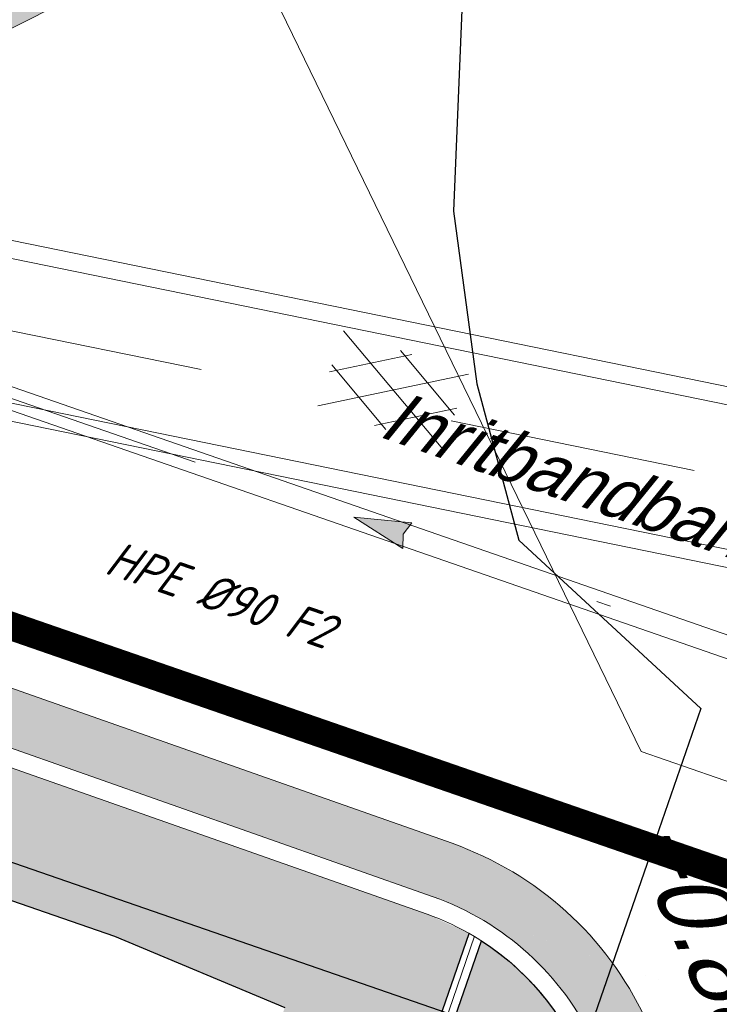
# Model space of a CAD drawing. Header units: metres. Extents: x 128615 to 129083, y 455669 to 456034.
# Tile 127 of 158: x 128826.43 to 128831.37, y 455858.65 to 455865.6. Entities that reach past the tile are written whole.
import ezdxf
from ezdxf.lldxf.tags import DXFTag

# ---------------------------------------------------------------- set-up
doc = ezdxf.new("R2010")
doc.units = ezdxf.units.M
for name, pattern in [('DASHED', [19.049999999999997, 12.7, -6.35]), ('RI-AWZI_PROCESLEIDING', [18.450000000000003, 6, -1.8, 1.75, -1.8, 1.75, -1.8, 1.75, -1.8]), ('RI-AWZI_SLIBLEIDING', [11, 5, -3, 0, -3]), ('RI-AWZI_TERREINRIOLERING', [19.8, 6, -1.8, 2.4, -1.8, 1.8, -1.8, 2.4, -1.8])]:
    doc.linetypes.add(name, pattern=pattern)
for name, color, linetype, lineweight in [('B-CO-BC-BETONVORM-G', 50, 'Continuous', 18), ('B-WE-OG-HOOGTELIJN-G', 7, 'Continuous', 18), ('B-XX-GR-HAAG-G', 90, 'GR-HAAG1', 13), ('B-XX-RI-AWZI_PROCESLEIDING-G', 30, 'RI-AWZI_PROCESLEIDING', 18), ('B-XX-RI-AWZI_SLIBLEIDING-G', 40, 'RI-AWZI_SLIBLEIDING', 18), ('B-XX-RI-AWZI_TERREINRIOLERING-G', 10, 'RI-AWZI_TERREINRIOLERING', 18), ('B-XX-VH-BESTRATING-V', 1, 'Continuous', 18), ('B-XX-VH-VERHARDING-V', 1, 'Continuous', 18)]:
    doc.layers.add(name, color=color, linetype=linetype, lineweight=lineweight)
for name, color, linetype in [('B-XX-GR-GRAS-G', 90, 'Continuous'), ('B-XX-GR-KRUIDEN-G', 98, 'Continuous'), ('B-XX-KL-ELEKTRA-G_HDSR', 190, 'HDSR_Elektra'), ('B-XX-OG-BEBOUWING-G', 1, 'Continuous'), ('B-XX-RI-AWZI_BEDRIJFSWATER-G_HDSR', 150, 'HDSR_Bedrijfswater'), ('B-XX-RI-AWZI_BEDRIJFSWATER-T25_HDSR', 7, 'Continuous'), ('B-XX-VH-BESTRATING-T25', 7, 'Continuous')]:
    doc.layers.add(name, color=color, linetype=linetype)
doc.styles.get("Standard").update_dxf_attribs({"font": 'arial.ttf'})
doc.styles.add('TAUW-ISOCP', font='tcb_isocp.shx')
doc.styles.add('WB025', font='ISO.SHX', dxfattribs={"height": 2.5})
doc.linetypes.add('GR-HAAG1', pattern='A,6,[176,NLCS.SHX,S=0.125,R=0,X=0,Y=0],-2', length=8)
tags = doc.linetypes.add('HDSR_Bedrijfswater', pattern='A,25,-2,["BW",Standard,S=1.5,R=0,X=0,Y=-0.75],-5', length=32).pattern_tags.tags
tags[6] = DXFTag(74, 10)
tags = doc.linetypes.add('HDSR_Elektra', pattern='A,25,-2,["E",Standard,S=1.5,R=0,X=0,Y=-0.75],-4', length=31).pattern_tags.tags
tags[6] = DXFTag(74, 10)

# ---------------------------------------------------------------- blocks, each defined once
blk = doc.blocks.new('ASFALT')
at = {"layer": 'B-XX-VH-VERHARDING-V', "color": 251}
for p, q in [((0.04242424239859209, 0.2800000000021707), (-0.4666666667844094, -0.02545454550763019)), ((0.4666666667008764, -0.02545454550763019), (-0.04242424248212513, 0.2800000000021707)), ((-0.4666666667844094, 0.0254545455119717), (0.04242424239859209, -0.2799999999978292)), ((-0.04242424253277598, -0.2799999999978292), (0.4666666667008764, 0.0254545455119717))]:
    blk.add_line(p, q, dxfattribs=at)
for points in [[(0.4666666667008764, -0.2799999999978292), (-0.4666666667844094, 0.2800000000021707)], [(-0.4666666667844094, -0.2799999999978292), (0.4666666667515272, 0.2800000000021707)]]:
    blk.add_lwpolyline(points, dxfattribs=at)
blk = doc.blocks.new('zustrmr')
at = {"color": 0}
blk.add_line((1, 0.2400001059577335), (0, 0), dxfattribs=at)
for p, q in [((0.9199999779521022, 0), (1, 0.2400001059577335)), ((0, 0), (1, -0.2399998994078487)), ((1, -0.2399998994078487), (0.9199999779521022, 0))]:
    blk.add_line(p, q)
for points in [[(0, 0), (1, 0.2400001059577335), (0.9199999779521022, 0)], [(0, 0), (1, -0.2399998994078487), (0.9199999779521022, 0)]]:
    blk.add_solid(points, dxfattribs=at)

msp = doc.modelspace()

# ---------------------------------------------------------------- hatches: boundary and pattern name
at = {"layer": 'B-XX-GR-GRAS-G'}
h = msp.add_hatch(dxfattribs=at)
h.set_pattern_fill('CROSS', color=256, scale=0.09999999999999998, angle=-116.5632943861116, style=0)
h.set_pattern_definition([(340.9065815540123, (128738.9979208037, 455858.1422880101), (0.8077808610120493, 0.3923519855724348), [0.3174999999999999, -0.9525]), (70.90658155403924, (128739.0960088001, 455857.9403427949), (-0.3923519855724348, 0.8077808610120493), [0.3174999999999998, -0.9524999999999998])])
h.paths.add_polyline_path([(128845.8675353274, 455784.6485665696), (128847.5685110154, 455784.0597697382), (128847.7647766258, 455784.6267616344), (128846.0638009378, 455785.2155584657)])
h.paths.add_polyline_path([(128967.1055860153, 455860.4144094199), (128969.4210054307, 455866.8918425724), (128880.9006920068, 455904.409712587), (128810.0577815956, 455927.1027515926), (128808.0815679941, 455921.3936663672), (128811.5859768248, 455919.9881814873), (128842.9440111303, 455909.6012506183), (128874.3253125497, 455899.2845629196), (128897.3942134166, 455890.0887698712), (128932.249899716, 455875.2515896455), (128958.9784740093, 455863.874893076)])
edge = h.paths.add_edge_path()
edge.add_line((128984.0843231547, 455804.1850891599), (128953.5143684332, 455822.3927003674))
edge.add_line((128953.5143684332, 455822.3927003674), (128931.0817976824, 455759.6371250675))
edge.add_line((128931.0817976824, 455759.6371250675), (128923.691293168, 455762.2048782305))
edge.add_line((128923.691293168, 455762.2048782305), (128914.0269830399, 455765.5502024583))
edge.add_line((128914.0269830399, 455765.5502024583), (128897.845598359, 455770.6508317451))
edge.add_line((128897.845598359, 455770.6508317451), (128884.7246261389, 455774.2573768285))
edge.add_line((128884.7246261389, 455774.2573768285), (128872.548293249, 455777.8537726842))
edge.add_line((128872.548293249, 455777.8537726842), (128866.079626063, 455781.0475949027))
edge.add_line((128866.079626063, 455781.0475949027), (128866.0212588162, 455781.0678178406))
edge.add_line((128866.0212588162, 455781.0678178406), (128863.5642032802, 455773.7248399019))
edge.add_line((128863.5642032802, 455773.7248399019), (128871.5285838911, 455771.3053608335))
edge.add_line((128871.5285838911, 455771.3053608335), (128871.6722959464, 455771.410655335))
edge.add_arc((128873.3846396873, 455770.369334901), 2.004113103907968, 78.24944847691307, 148.6951358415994, ccw=False)
edge.add_line((128873.7927796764, 455772.3314488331), (128875.0821999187, 455772.0165345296))
edge.add_line((128875.0821999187, 455772.0165345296), (128927.2955738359, 455757.61301808))
edge.add_line((128927.2955738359, 455757.61301808), (128956.895554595, 455749.1705929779))
edge.add_line((128956.895554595, 455749.1705929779), (128984.0843231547, 455804.1850891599))
h = msp.add_hatch(dxfattribs=at)
h.set_pattern_fill('DOTS', color=256, scale=0.09999999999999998, angle=-116.5632943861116, style=0)
h.set_pattern_definition([(340.9065815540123, (128738.9979208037, 455858.1422880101), (0.1269369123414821, 0.1240523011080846), [0, -0.15875])])
edge = h.paths.add_edge_path()
edge.add_line((128821.8612284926, 455838.1123312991), (128812.9497658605, 455841.1396627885))
edge.add_line((128812.9497658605, 455841.1396627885), (128813.2677786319, 455842.0442768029))
edge.add_line((128813.2677786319, 455842.0442768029), (128822.6846400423, 455838.8879621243))
edge.add_line((128822.6846400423, 455838.8879621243), (128829.6882423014, 455859.1008478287))
edge.add_arc((128828.6821113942, 455857.5376763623), 1.85897940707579, -20.19701227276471, 57.232755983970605, ccw=False)
edge.add_line((128830.4267840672, 455856.8958650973), (128824.9623179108, 455841.1112936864))
edge.add_arc((128820.6003911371, 455842.5189337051), 4.583432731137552, 294.23860952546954, 342.1145594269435, ccw=False)
edge.add_arc((128820.6003911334, 455842.5189337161), 4.583432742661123, 285.9671286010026, 294.2386095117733, ccw=False)
at = {"layer": 'B-XX-GR-HAAG-G'}
h = msp.add_hatch(dxfattribs=at)
h.set_pattern_fill('ANGLE', color=256, scale=0.03999999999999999, angle=-19.09341844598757, style=0)
h.set_pattern_definition([(78.37645749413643, (128738.9979208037, 455858.1422880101), (-0.2736702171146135, 0.05629362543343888), [0.2032, -0.07619999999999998]), (168.3764574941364, (128738.9979208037, 455858.1422880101), (-0.0562936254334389, -0.2736702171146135), [0.2031999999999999, -0.07619999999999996])])
edge = h.paths.add_edge_path()
edge.add_line((128824.0560011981, 455861.2439628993), (128824.3251972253, 455861.9975444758))
edge.add_line((128824.3251972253, 455861.9975444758), (128807.412816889, 455867.9094233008))
edge.add_line((128807.412816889, 455867.9094233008), (128807.5844640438, 455867.0019485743))
edge.add_line((128807.5844640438, 455867.0019485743), (128824.0565718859, 455861.2437634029))
edge.add_line((128911.0524530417, 455830.6925610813), (128923.8730139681, 455826.2243651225))
edge.add_line((128923.8730139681, 455826.2243651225), (128926.9522502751, 455825.1512758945))
edge.add_line((128926.9522502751, 455825.1512758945), (128927.2239480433, 455825.9444302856))
edge.add_line((128927.2239480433, 455825.9444302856), (128912.031396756, 455831.2301135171))
edge.add_line((128912.031396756, 455831.2301135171), (128911.0523500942, 455830.6922639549))
at = {"layer": 'B-XX-GR-KRUIDEN-G'}
h = msp.add_hatch(dxfattribs=at)
h.set_pattern_fill('SWAMP', color=256, scale=0.2, angle=-116.5632943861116, style=0)
h.set_pattern_definition([(340.9065815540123, (128738.9979208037, 455858.1422880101), (3.839350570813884, 3.326515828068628), [0.6349999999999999, -4.444999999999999]), (70.90658155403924, (128739.2979540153, 455858.0384307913), (-0.9611808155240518, 4.988231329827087), [0.3174999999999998, -8.481319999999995]), (70.90658155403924, (128739.3729632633, 455858.0124661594), (-0.9611808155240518, 4.988231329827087), [0.2539999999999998, -8.544819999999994]), (70.90658155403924, (128739.2229447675, 455858.0643954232), (-0.9611808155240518, 4.988231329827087), [0.2539999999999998, -8.544819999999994]), (40.90658155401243, (128739.4479706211, 455857.9865021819), (-0.9611719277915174, 4.988233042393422), [0.2032, -4.876799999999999]), (100.9065815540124, (128739.1479374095, 455858.0903594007), (-4.8005224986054, 1.661717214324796), [0.2032, -4.8768])])
edge = h.paths.add_edge_path()
edge.add_line((128948.4118116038, 455833.4579504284), (128948.6455033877, 455826.0782791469))
edge.add_line((128948.6455033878, 455826.0782791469), (128943.9095911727, 455812.3966981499))
edge.add_line((128943.9095911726, 455812.3966981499), (128941.3888850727, 455813.2785094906))
edge.add_line((128941.3888850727, 455813.2785094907), (128942.1339618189, 455815.4309623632))
edge.add_arc((128932.745274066, 455818.888458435), 10.00508554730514, -20.21683048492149, 71.17534409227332)
edge.add_line((128935.9736453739, 455828.358376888), (128892.1860483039, 455843.579290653))
edge.add_arc((128893.6952972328, 455847.9211051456), 4.596649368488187, -157.04283936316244, -109.16785423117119, ccw=False)
edge.add_arc((128894.4307678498, 455848.232645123), 5.395382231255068, 162.5112662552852, 202.9571606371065, ccw=False)
edge.add_line((128889.2847814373, 455849.8540560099), (128901.8557516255, 455885.6735668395))
edge.add_line((128901.8557516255, 455885.6735668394), (128887.2242848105, 455890.7225570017))
edge.add_line((128887.2242848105, 455890.7225570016), (128887.1817624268, 455890.5997140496))
edge.add_line((128887.1817624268, 455890.5997140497), (128874.5146120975, 455895.1035688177))
edge.add_line((128874.5146120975, 455895.1035688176), (128873.5283828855, 455892.2544503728))
edge.add_arc((128867.280722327, 455871.995513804), 21.20041917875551, 72.86074229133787, 176.4358647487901)
edge.add_line((128846.121308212, 455873.313454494), (128835.0103701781, 455877.1887525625))
edge.add_arc((128817.5916042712, 455889.2204382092), 21.17014088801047, -34.63404912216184, -24.22743715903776)
edge.add_line((128836.8971577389, 455880.5330640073), (128837.0847450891, 455880.5150973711))
edge.add_line((128837.0847450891, 455880.5150973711), (128838.2442237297, 455883.7950644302))
edge.add_line((128838.2442237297, 455883.7950644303), (128838.0851409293, 455883.9110295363))
edge.add_arc((128817.5916042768, 455889.2204382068), 21.17014088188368, -14.52468191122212, 21.05836036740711)
edge.add_line((128837.3478955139, 455896.8272655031), (128838.4437976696, 455897.45125095))
edge.add_line((128838.4437976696, 455897.45125095), (128836.9196742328, 455900.519436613))
edge.add_line((128836.9196742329, 455900.519436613), (128835.8290882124, 455899.9707426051))
edge.add_arc((128817.5916042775, 455889.2204382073), 21.17014088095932, 30.51773535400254, 65.7725628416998)
edge.add_line((128826.2789784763, 455908.5259916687), (128826.2969451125, 455908.713579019))
edge.add_line((128826.2969451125, 455908.7135790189), (128823.0169780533, 455909.8730576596))
edge.add_line((128823.0169780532, 455909.8730576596), (128822.9010129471, 455909.7139748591))
edge.add_arc((128817.591604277, 455889.2204382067), 21.17014088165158, 75.47531808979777, 155.5873596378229)
edge.add_line((128798.3142327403, 455897.9701702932), (128798.1176121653, 455897.9799474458))
edge.add_line((128798.1176121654, 455897.9799474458), (128797.7211869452, 455896.8585281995))
edge.add_line((128797.7211869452, 455896.8585281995), (128793.8072384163, 455898.2133509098))
edge.add_arc((128775.6531717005, 455909.0573338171), 21.14620778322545, -30.85117203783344, -24.45064201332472)
edge.add_line((128794.9029489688, 455900.3047239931), (128795.4902118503, 455900.2458409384))
edge.add_line((128795.4902118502, 455900.2458409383), (128796.7020683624, 455903.7467742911))
edge.add_line((128796.7020683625, 455903.746774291), (128796.1976420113, 455904.0486570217))
edge.add_arc((128775.6531716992, 455909.057333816), 21.14620778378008, -13.70124981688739, 21.18853243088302)
edge.add_line((128795.3698146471, 455916.7003760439), (128797.9082227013, 455917.9559061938))
edge.add_line((128797.9082227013, 455917.9559061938), (128796.4067381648, 455921.1222890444))
edge.add_line((128796.4067381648, 455921.1222890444), (128793.8362756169, 455919.8525566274))
edge.add_arc((128775.6531717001, 455909.0573338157), 21.1462077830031, 30.69740409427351, 65.54935799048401)
edge.add_line((128784.4057815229, 455928.3071110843), (128784.4646645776, 455928.8943739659))
edge.add_line((128784.4646645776, 455928.8943739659), (128780.9637312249, 455930.1062304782))
edge.add_line((128780.9637312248, 455930.1062304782), (128780.6618484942, 455929.6018041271))
edge.add_arc((128775.6531717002, 455909.0573338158), 21.14620778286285, 76.298750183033, 155.5095457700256)
edge.add_line((128756.4094808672, 455917.8233173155), (128755.8262168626, 455917.8979581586))
edge.add_line((128755.8262168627, 455917.8979581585), (128754.6142224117, 455914.3971073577))
edge.add_line((128754.6142224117, 455914.3971073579), (128755.1121866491, 455914.0802848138))
edge.add_arc((128775.6531716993, 455909.057333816), 21.1462077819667, 166.2589379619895, 191.7043835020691)
edge.add_line((128754.9466508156, 455904.7675673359), (128751.1985842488, 455903.6584638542))
edge.add_line((128751.1985842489, 455903.6584638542), (128751.1173775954, 455903.9197317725))
edge.add_line((128751.1173775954, 455903.9197317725), (128741.4969709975, 455907.2999279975))
edge.add_line((128741.4969709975, 455907.2999279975), (128757.0495062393, 455938.2990116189))
edge.add_line((128757.0495062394, 455938.2990116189), (128795.963293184, 455925.5684809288))
edge.add_line((128795.963293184, 455925.5684809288), (128808.0815679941, 455921.3936663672))
edge.add_line((128808.0815679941, 455921.3936663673), (128811.5859768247, 455919.9881814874))
edge.add_line((128811.5859768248, 455919.9881814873), (128842.9440111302, 455909.6012506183))
edge.add_line((128842.9440111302, 455909.6012506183), (128874.3253125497, 455899.2845629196))
edge.add_line((128874.3253125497, 455899.2845629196), (128897.3942134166, 455890.0887698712))
edge.add_line((128897.3942134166, 455890.0887698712), (128932.249899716, 455875.2515896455))
edge.add_line((128932.249899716, 455875.2515896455), (128958.9784740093, 455863.874893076))
edge.add_line((128958.9784740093, 455863.8748930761), (128948.4118116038, 455833.4579504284))
h.paths.add_polyline_path([(128845.694092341, 455904.4570519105), (128848.0856081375, 455905.5477301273), (128849.2310223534, 455903.2376735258), (128848.6444501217, 455901.5319182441), (128846.8291906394, 455902.1678003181)], flags=16)
at = {"layer": 'B-XX-VH-BESTRATING-V'}
h = msp.add_hatch(dxfattribs=at)
h.set_pattern_fill('AR-B88', color=256, scale=0.001999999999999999, angle=-116.5632943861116, style=0)
h.set_pattern_definition([(340.9065815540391, (222427.2334215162, -244865.0047561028), (0.1329372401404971, 0.384042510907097), []), (70.90658155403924, (222427.2334215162, -244865.0047561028), (-0.05908401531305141, 0.4505111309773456), [0.4063999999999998, -0.4063999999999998])])
h.paths.add_polyline_path([(128848.0971045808, 455878.635931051, -0.4037405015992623), (128873.2287957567, 455891.4051268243), (128873.5244922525, 455892.2556497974, 0.4868956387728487), (128846.1151016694, 455873.2097112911), (128834.9511693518, 455877.1034928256, 0.04666700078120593), (128836.8971577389, 455880.5330640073), (128837.0847450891, 455880.5150973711), (128838.2442237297, 455883.7950644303), (128838.0851409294, 455883.9110295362, 0.156520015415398), (128837.3478955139, 455896.827265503), (128838.4437976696, 455897.45125095), (128836.9196742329, 455900.519436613), (128835.8290882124, 455899.9707426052, 0.1550531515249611), (128826.2789784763, 455908.5259916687), (128826.2969451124, 455908.7135790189), (128824.5146119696, 455909.3436393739), (128824.2202072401, 455908.4931332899), (128825.3340023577, 455908.0994032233), (128825.3205751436, 455907.9592113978, -0.1738342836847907), (128835.4657427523, 455898.7804478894), (128836.5160855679, 455899.3088947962), (128837.2594004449, 455897.8125408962), (128836.2169129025, 455897.2189686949, -0.1740133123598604), (128837.0524737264, 455883.5500615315), (128837.1721865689, 455883.4627955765), (128836.4705692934, 455881.478040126), (128836.3303774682, 455881.4914673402, -0.3844101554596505), (128811.8267057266, 455869.7873592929), (128811.7490435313, 455869.6698747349), (128810.8869354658, 455869.9746326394), (128810.5925307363, 455869.1241265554), (128812.1120620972, 455868.5869674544), (128812.2159800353, 455868.7441707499, 0.07544990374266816), (128818.5706738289, 455868.0729492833, 0.07589524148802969), (128824.8361656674, 455869.3284499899), (128826.3976501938, 455866.1488804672), (128827.2047040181, 455866.5576945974), (128826.1752094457, 455868.7079874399), (128828.4456792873, 455869.8032831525), (128829.4583531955, 455867.6595790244), (128832.7670077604, 455866.4857812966), (128833.0882556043, 455867.3781987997), (128830.0883369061, 455868.4308349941), (128828.7671010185, 455871.2403620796), (128828.8525096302, 455871.2937297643, 0.08531439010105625), (128834.1918941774, 455876.0825068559), (128837.7766362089, 455874.850374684), (128842.5594630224, 455873.1541507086), (128846.0838651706, 455871.9276488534), (128846.0810004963, 455871.8227441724, 0.1974429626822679), (128852.3271716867, 455856.9670565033), (128850.4531680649, 455851.7043292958), (128837.7009904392, 455856.1264283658), (128837.4045707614, 455855.2651000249), (128841.2029329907, 455853.9566605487), (128840.2940743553, 455851.3180823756, -0.03739428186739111), (128840.2171224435, 455851.0270438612, -0.0366327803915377), (128840.1005161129, 455850.7561483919), (128837.9778480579, 455844.5936657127, -0.02691818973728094), (128837.9180416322, 455844.3852272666, -0.02615719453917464), (128837.8387947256, 455844.1899691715), (128836.9097664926, 455841.4928350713), (128836.1198297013, 455841.7703814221), (128834.2752362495, 455836.4663716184), (128835.044899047, 455836.1989614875), (128833.9672562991, 455833.0983045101, 0.04583804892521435), (128834.7845963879, 455832.7170226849), (128835.7157441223, 455835.3939975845), (128836.2000348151, 455836.7517529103), (128835.4308187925, 455837.03347389), (128836.694533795, 455840.6411847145), (128837.4668797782, 455840.3769051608), (128841.9721584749, 455853.3663621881), (128875.616844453, 455841.6266952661), (128872.6042422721, 455832.6313486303), (128869.4363862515, 455823.6340851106), (128868.9275225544, 455823.8103949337), (128868.6019804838, 455822.8506645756), (128868.0093077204, 455821.190477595), (128868.4012366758, 455821.0537541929, 0.05439538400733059), (128869.3766180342, 455820.7581588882), (128873.2027955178, 455831.5751975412), (128875.0930636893, 455836.9640584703, -0.0412858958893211), (128875.1754991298, 455837.2859374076, -0.04334982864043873), (128875.3176973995, 455837.6044542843), (128877.0161506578, 455842.4464806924), (128860.0173804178, 455848.3648314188), (128851.3064607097, 455851.4074056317), (128853.0583824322, 455856.2732795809, 0.3272972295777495), (128877.9961818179, 455853.7020223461), (128879.4539705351, 455851.9601852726), (128881.0431873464, 455853.2495140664), (128880.1699822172, 455854.3809194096), (128882.1130744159, 455856.0401414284), (128883.0879052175, 455854.9247671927), (128883.6943496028, 455855.4497789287), (128882.3422394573, 455857.0749083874), (128882.4127906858, 455857.1464639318, 0.5271845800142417), (128875.6562547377, 455891.4715256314), (128874.8988719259, 455891.7329317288), (128874.6549034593, 455890.9093898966, -0.402981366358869), (128886.4646925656, 455865.3548980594, -1)])
h.paths.add_polyline_path([(128876.3997198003, 455841.651282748), (128877.6867014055, 455841.2057909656), (128877.8829670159, 455841.7727828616), (128876.5959854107, 455842.218274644)], flags=24)
h = msp.add_hatch(dxfattribs=at)
h.set_pattern_fill('BRICK', color=256, scale=0.03307086, angle=-116.5097316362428)
h.set_pattern_definition([(340.9065815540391, (128781.00315288, 455850.7668853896), (0.0686929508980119, 0.1984471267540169), []), (70.90658155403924, (128781.00315288, 455850.7668853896), (-0.3968942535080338, 0.1373859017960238), [0.2099999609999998, -0.2099999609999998]), (70.90658155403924, (128781.2016000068, 455850.6981924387), (-0.3968942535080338, 0.1373859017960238), [-0.2099999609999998, 0.2099999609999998])])
edge = h.paths.add_edge_path()
edge.add_line((128831.6126664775, 455838.8346340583), (128839.0652869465, 455860.4902585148))
edge.add_line((128839.0652869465, 455860.4902585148), (128836.3034510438, 455861.4412710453))
edge.add_line((128836.3034510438, 455861.4412710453), (128833.541615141, 455862.3922835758))
edge.add_arc((128834.2946828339, 455864.407557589), 2.151381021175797, 165.7586443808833, 249.5102871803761, ccw=False)
edge.add_line((128832.2094179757, 455864.936812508), (128832.7229766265, 455866.3634640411))
edge.add_line((128832.7229766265, 455866.3634640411), (128829.5305935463, 455867.4960062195))
edge.add_line((128829.5305935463, 455867.4960062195), (128825.7790093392, 455865.6897798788))
edge.add_line((128825.7790093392, 455865.6897798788), (128824.1892600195, 455861.2288345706))
edge.add_line((128824.1892600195, 455861.2288345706), (128829.3480097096, 455859.4118744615))
edge.add_arc((128828.6821113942, 455857.5376763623), 1.98897940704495, -20.160679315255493, 70.43999003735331, ccw=False)
edge.add_line((128830.5492255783, 455856.8521665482), (128825.085613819, 455841.0700632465))
edge.add_arc((128820.6003911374, 455842.5189337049), 4.713432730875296, 246.4303146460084, 342.09788309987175, ccw=False)
edge.add_line((128818.7156584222, 455838.1987218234), (128794.9887339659, 455846.4591081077))
edge.add_line((128794.9887339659, 455846.4591081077), (128740.4443933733, 455865.3829613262))
edge.add_arc((128742.7378552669, 455872.1050294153), 7.102546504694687, 156.7495911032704, 251.16118143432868, ccw=False)
edge.add_line((128736.2121179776, 455874.9087625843), (128740.8492055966, 455888.4475361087))
edge.add_arc((128747.4193090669, 455885.7839878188), 7.08948158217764, 110.50432189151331, 157.9321541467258, ccw=False)
edge.add_line((128744.936019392, 455892.4243207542), (128746.0560372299, 455895.6599412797))
edge.add_line((128746.0560372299, 455895.6599412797), (128750.9663574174, 455893.9602221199))
edge.add_line((128750.9663574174, 455893.9602221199), (128752.5278960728, 455898.5416274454))
edge.add_line((128752.5278960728, 455898.5416274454), (128752.0152830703, 455900.3559231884))
edge.add_line((128752.0152830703, 455900.3559231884), (128751.9765845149, 455900.3451798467))
edge.add_line((128751.9765845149, 455900.3451798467), (128751.0126086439, 455903.818817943))
edge.add_line((128751.0126086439, 455903.818817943), (128743.3040688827, 455906.5354959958))
edge.add_line((128743.3040688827, 455906.5354959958), (128719.892912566, 455838.9029857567))
edge.add_line((128719.892912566, 455838.9029857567), (128720.2712589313, 455838.7734198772))
edge.add_line((128720.2712589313, 455838.7734198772), (128743.5504862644, 455906.0245387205))
edge.add_line((128743.5504862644, 455906.0245387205), (128750.6829467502, 455903.5108851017))
edge.add_line((128750.6829467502, 455903.5108851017), (128752.1090925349, 455898.5527556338))
edge.add_line((128752.1090925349, 455898.5527556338), (128750.717407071, 455894.4696833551))
edge.add_line((128750.717407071, 455894.4696833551), (128745.8088863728, 455896.1687796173))
edge.add_line((128745.8088863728, 455896.1687796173), (128744.6185725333, 455892.7300809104))
edge.add_arc((128747.419309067, 455885.7839878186), 7.489481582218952, 111.9598016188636, 158.0177529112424)
edge.add_line((128740.4743136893, 455888.5874452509), (128735.6521931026, 455874.5084362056))
edge.add_arc((128742.711383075, 455872.0759849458), 7.466524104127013, 160.9871051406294, 251.273710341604)
edge.add_line((128740.3142736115, 455865.0047157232), (128794.856583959, 455846.0815660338))
edge.add_line((128794.856583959, 455846.0815660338), (128818.5714073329, 455837.8252763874))
edge.add_arc((128820.6003911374, 455842.5189337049), 5.113432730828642, 246.6220382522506, 342.0506229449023)
edge.add_line((128825.4649488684, 455840.9430934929), (128830.9260443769, 455856.717928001))
edge.add_arc((128828.6821113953, 455857.5376763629), 2.388979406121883, 339.9318582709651, 430.4537588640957)
edge.add_line((128829.4813863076, 455859.7889831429), (128824.7008226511, 455861.4727425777))
edge.add_line((128824.7008226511, 455861.4727425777), (128826.1020253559, 455865.4046131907))
edge.add_line((128826.1020253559, 455865.4046131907), (128829.4604913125, 455867.0964502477))
edge.add_line((128829.4604913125, 455867.0964502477), (128832.2105117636, 455866.120842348))
edge.add_line((128832.2105117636, 455866.120842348), (128831.8267665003, 455865.0548087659))
edge.add_arc((128834.2946828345, 455864.4075575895), 2.551381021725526, 165.3042260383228, 249.6319906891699)
edge.add_line((128833.4066780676, 455862.0156979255), (128838.5569163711, 455860.2422612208))
edge.add_line((128838.5569163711, 455860.2422612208), (128831.2322111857, 455838.9583295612))
edge.add_arc((128836.4510621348, 455837.3560573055), 5.459274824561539, 162.9326608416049, 251.688394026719)
edge.add_line((128834.7358411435, 455832.1732300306), (128868.2102711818, 455820.5590485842))
edge.add_arc((128870.243457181, 455825.3755239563), 5.22802833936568, 247.1138597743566, 340.4610631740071)
edge.add_line((128875.1704265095, 455823.6270235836), (128882.5907182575, 455844.7795449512))
edge.add_arc((128880.2053561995, 455845.6949556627), 2.55498119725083, 339.0051081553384, 400.5811834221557)
edge.add_line((128882.1458260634, 455847.357034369), (128879.1820600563, 455850.9862143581))
edge.add_line((128879.1820600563, 455850.9862143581), (128886.2461834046, 455856.9579368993))
edge.add_arc((128882.7728296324, 455860.6776088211), 5.089218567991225, 313.038728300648, 342.0620473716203)
edge.add_line((128887.6146643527, 455859.110196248), (128893.0181774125, 455874.5159597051))
edge.add_arc((128882.8722026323, 455877.7590635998), 10.65169127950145, 342.2738127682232, 419.290512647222)
edge.add_line((128888.3118646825, 455886.917043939), (128886.2148499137, 455887.872679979))
edge.add_line((128886.2148499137, 455887.872679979), (128886.1094443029, 455887.4783866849))
edge.add_line((128886.1094443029, 455887.4783866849), (128888.1745737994, 455886.5274173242))
edge.add_arc((128882.8857705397, 455877.7600346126), 10.23906438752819, -17.723255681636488, 58.900096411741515, ccw=False)
edge.add_line((128892.6388684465, 455874.6430616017), (128887.2355901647, 455859.2379771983))
edge.add_arc((128882.7728296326, 455860.677608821), 4.689218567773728, 313.1287842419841, 342.12093767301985, ccw=False)
edge.add_line((128885.978569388, 455857.2553283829), (128883.1729931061, 455854.8264816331))
edge.add_line((128883.1729931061, 455854.8264816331), (128878.5836409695, 455851.0866857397))
edge.add_line((128878.5836409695, 455851.0866857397), (128881.839104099, 455847.1002356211))
edge.add_arc((128880.2053561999, 455845.6949556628), 2.15498119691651, -21.143024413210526, 40.70070699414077, ccw=False)
edge.add_line((128882.2152704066, 455844.9176598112), (128877.8010034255, 455832.3322089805))
edge.add_line((128877.8010034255, 455832.3322089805), (128874.7932273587, 455823.7601450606))
edge.add_arc((128870.243457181, 455825.3755239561), 4.828028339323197, 246.96541338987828, 340.45278373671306, ccw=False)
edge.add_line((128868.354313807, 455820.9324400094), (128834.8638834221, 455832.552191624))
edge.add_arc((128836.4510621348, 455837.3560573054), 5.059274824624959, 163.0072479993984, 251.7166439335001, ccw=False)
h = msp.add_hatch(dxfattribs=at)
h.set_pattern_fill('AR-B88', color=256, scale=0.001999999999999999, angle=-116.5632943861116, style=0)
h.set_pattern_definition([(340.9065815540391, (128798.8445314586, 455846.3359550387), (0.1329372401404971, 0.384042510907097), []), (70.90658155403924, (128798.8445314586, 455846.3359550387), (-0.05908401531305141, 0.4505111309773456), [0.4063999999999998, -0.4063999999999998])])
h.paths.add_polyline_path([(128800.9945870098, 455848.7174820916), (128796.3268442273, 455850.3332324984), (128795.0222224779, 455846.5643095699), (128809.0101929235, 455841.6340444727), (128809.5753585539, 455841.4419950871), (128809.7931183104, 455842.0710814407), (128799.8943847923, 455845.4975518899)])
h.paths.add_polyline_path([(128809.5743415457, 455866.2004094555), (128809.2660328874, 455865.3097362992), (128827.0995098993, 455859.1344109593), (128828.3011708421, 455858.6308279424), (128822.3697210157, 455841.3065650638), (128822.6330310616, 455841.1993823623), (128822.3449315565, 455840.3579166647), (128822.0767124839, 455840.4507613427), (128821.9763485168, 455840.1576236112), (128810.5031039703, 455844.122159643), (128809.5753585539, 455841.4419950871), (128812.5979405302, 455840.4148890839), (128813.2056708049, 455842.1705616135), (128822.6225606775, 455839.014237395), (128829.6007538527, 455859.1538138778), (128829.304651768, 455859.289317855), (128824.0230021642, 455861.1495644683)])

# ---------------------------------------------------------------- linework, layer by layer
at = {"layer": 'B-CO-BC-BETONVORM-G'}
for points in [[(128818.4788357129, 455865.6555317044), (128834.273694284, 455862.4280770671)], [(128818.4538108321, 455865.5330622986), (128834.2324563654, 455862.3089205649)], [(128818.2536117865, 455864.5533070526), (128833.9025530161, 455861.3556685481)], [(128818.2285869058, 455864.4308376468), (128833.8613150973, 455861.2365120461)]]:
    msp.add_lwpolyline(points, dxfattribs=at)
at = {"layer": 'B-XX-GR-GRAS-G'}
msp.add_lwpolyline([(128821.8612284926, 455838.1123312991), (128812.9497658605, 455841.1396627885), (128813.2677786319, 455842.0442768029), (128822.6846400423, 455838.8879621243), (128829.6882423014, 455859.1008478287, -0.3513209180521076), (128830.4267840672, 455856.8958650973), (128824.9623179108, 455841.1112936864, -0.2119909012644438), (128822.4820625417, 455838.3395595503, -0.03610682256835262), (128821.8612284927, 455838.1123312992, -4.205141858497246)], format="xyb", dxfattribs=at)
at = {"layer": 'B-XX-KL-ELEKTRA-G_HDSR', "linetype": 'DASHED', "const_width": 0.1999999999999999}
msp.add_lwpolyline([(128818.474649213, 455864.0547957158), (128837.5597427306, 455857.4483081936)], dxfattribs=at)
at = {"layer": 'B-XX-OG-BEBOUWING-G'}
for points in [[(128801.8191947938, 455851.0775833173), (128806.9899085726, 455866.0979061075), (128827.0995098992, 455859.1344109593), (128828.3011708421, 455858.6308279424)], [(128812.5979405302, 455840.4148890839), (128813.205670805, 455842.1705616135), (128822.6225606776, 455839.014237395), (128829.6007538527, 455859.1538138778)], [(128812.6924391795, 455840.382178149), (128813.2677786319, 455842.0442768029), (128822.6846400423, 455838.8879621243), (128829.6882423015, 455859.1008478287)]]:
    msp.add_lwpolyline(points, dxfattribs=at)
at = {"layer": 'B-XX-RI-AWZI_BEDRIJFSWATER-G_HDSR'}
msp.add_lwpolyline([(128829.9828215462, 455867.9669308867), (128829.5900904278, 455866.6366347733), (128829.4909485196, 455864.2496717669), (128829.6568617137, 455863.0302544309), (128829.9512552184, 455861.928475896), (128831.23731798, 455860.7396239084), (128830.8563064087, 455859.638919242), (128823.2535744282, 455837.718671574), (128829.6772748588, 455835.4950921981), (128829.3703224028, 455834.608336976)], dxfattribs=at)
at = {"layer": 'B-XX-RI-AWZI_BEDRIJFSWATER-G_HDSR', "flags": 128}
msp.add_lwpolyline([(128836.7917643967, 455856.0481476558), (128806.7563391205, 455866.4449824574), (128804.7505880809, 455860.6505665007), (128800.8405256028, 455862.0040440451)], dxfattribs=at)
at = {"layer": 'B-XX-RI-AWZI_PROCESLEIDING-G'}
msp.add_lwpolyline([(128818.3537113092, 455865.0431846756), (128834.1433161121, 455861.8168035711)], dxfattribs=at)
at = {"layer": 'B-XX-RI-AWZI_SLIBLEIDING-G', "linetype": 'Continuous'}
for points in [[(128804.6418589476, 455863.8799954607), (128805.4857122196, 455864.0231914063, 0.2711625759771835), (128805.4872607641, 455864.0244896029), (128806.4606472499, 455866.7456729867, -0.271162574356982), (128806.5860793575, 455866.850826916), (128810.2396493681, 455867.4708119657), (128812.4047111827, 455867.8382076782, -0.1261833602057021), (128812.4849197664, 455867.8315392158), (128833.4541906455, 455860.5554726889, 0.4144502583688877), (128833.4567362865, 455860.5567080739), (128835.1504432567, 455865.450655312)], [(128804.6686271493, 455863.7222505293), (128805.5124804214, 455863.8654464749, 0.2711625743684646), (128805.6379125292, 455863.9706004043), (128806.6112990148, 455866.691783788, -0.2711625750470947), (128806.6128475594, 455866.6930819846), (128810.2664175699, 455867.3130670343), (128812.4314793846, 455867.6804627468, -0.1261833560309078), (128812.4324696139, 455867.6803804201), (128833.4017404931, 455860.4043138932, 0.4144502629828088), (128833.6079374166, 455860.5043800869), (128835.3016443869, 455865.3983273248)]]:
    msp.add_lwpolyline(points, format="xyb", dxfattribs=at)
at = {"layer": 'B-XX-RI-AWZI_SLIBLEIDING-G'}
msp.add_lwpolyline([(128804.6552430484, 455863.801122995), (128805.4990963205, 455863.9443189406, 0.2711625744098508), (128805.5625866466, 455863.9975450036), (128806.5359731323, 455866.7187283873, -0.271162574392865), (128806.5994634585, 455866.7719544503), (128810.253033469, 455867.3919395), (128812.4180952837, 455867.7593352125, -0.1261833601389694), (128812.4586946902, 455867.755959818), (128833.4279655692, 455860.479893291, 0.4144502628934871), (128833.5323368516, 455860.5305440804), (128835.2260438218, 455865.4244913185)], format="xyb", dxfattribs=at)
at = {"layer": 'B-XX-RI-AWZI_TERREINRIOLERING-G'}
for points in [[(128830.8147485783, 455860.4356684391), (128827.89564916, 455866.4446851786)], [(128835.5879798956, 455858.783402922), (128830.8147485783, 455860.4356684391)]]:
    msp.add_lwpolyline(points, dxfattribs=at)
at = {"layer": 'B-XX-VH-BESTRATING-T25', "flags": 128}
msp.add_lwpolyline([(128832.0650187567, 455866.6778817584, 0, 0, 0), (128832.0190327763, 455866.6582529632, 0, 0.03825999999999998, 0), (128832.0225369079, 455866.6597486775, 0.03825999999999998, 0.07071999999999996, 0), (128832.0324974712, 455866.6640002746, 0.07071999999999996, 0.09237999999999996, 0), (128832.0474245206, 455866.6703717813, 0.09237999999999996, 0.09999999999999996, 0), (128832.0650187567, 455866.6778817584, 0.09999999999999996, 0.09237999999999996, 0), (128832.0826129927, 455866.6853917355, 0.09237999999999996, 0.07071999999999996, 0), (128832.097540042, 455866.6917632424, 0.07071999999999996, 0.03825999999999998, 0), (128832.1075006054, 455866.6960148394, 0.03825999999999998, 0, 0), (128832.1110047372, 455866.6975105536, 0, 0, 0), (128832.0650187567, 455866.6778817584, 0, 0, 0), (128828.514304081, 455862.9088768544, 0, 0, 0), (128828.8071706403, 455862.8075003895, 0, 0, 0)], format="xyseb", dxfattribs=at)
at = {"layer": 'B-XX-VH-BESTRATING-V'}
for points in [[(128752.0152726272, 455900.3559601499), (128752.5278960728, 455898.5416274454), (128750.9663574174, 455893.9602221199), (128746.0560372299, 455895.6599412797), (128744.936019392, 455892.4243207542, 0.2099485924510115), (128740.8492055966, 455888.4475361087), (128736.2121179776, 455874.9087625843, 0.435061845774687), (128740.4379362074, 455865.3644035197), (128752.6700491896, 455861.1564508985), (128776.4403838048, 455852.8855922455), (128794.9822768, 455846.4405503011), (128808.9676709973, 455841.5111932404), (128818.7156584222, 455838.1987218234, 0.4434917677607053), (128825.085613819, 455841.0700632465), (128827.706058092, 455848.6433218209), (128830.5492255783, 455856.8521665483, 0.417287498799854), (128829.3480097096, 455859.4118744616), (128824.1892600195, 455861.2288345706), (128825.7790093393, 455865.6897798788), (128827.2624553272, 455866.4370701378)], [(128752.1405026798, 455900.3908550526), (128752.6640072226, 455898.5380107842), (128751.0474754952, 455893.7952610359), (128746.1363612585, 455895.4945688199), (128745.0365227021, 455892.3228495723, 0.212013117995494), (128740.9710241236, 455888.4020033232), (128736.3351042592, 455874.8666392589, 0.4383998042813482), (128740.5468745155, 455865.464404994), (128752.7125542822, 455861.2793059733), (128776.4831049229, 455853.0083721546), (128795.0252254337, 455846.5632511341), (128809.0101929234, 455841.6340444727), (128818.7626814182, 455838.3200435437, 0.4439321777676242), (128824.9623179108, 455841.1112936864), (128827.5832045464, 455848.685830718), (128830.4267840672, 455856.8958650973, 0.417445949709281), (128829.304651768, 455859.2893178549), (128824.0230021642, 455861.1495644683), (128825.6739727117, 455865.7823007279), (128827.2047040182, 455866.5576945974)], [(128831.2322111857, 455838.9583295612), (128838.5569163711, 455860.2422612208), (128833.4066780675, 455862.0156979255, -0.3855058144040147), (128831.8267665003, 455865.0548087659), (128832.2105117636, 455866.120842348), (128829.4604913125, 455867.0964502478), (128826.1020253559, 455865.4046131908), (128824.7008226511, 455861.4727425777), (128829.4813863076, 455859.7889831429, -0.4168840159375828), (128830.9260443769, 455856.717928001)]]:
    msp.add_lwpolyline(points, format="xyb", dxfattribs=at)
msp.add_lwpolyline([(128829.6396929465, 455859.1337611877), (128822.7055149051, 455838.8807831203), (128813.1562085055, 455842.1807388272), (128812.5542743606, 455840.4419697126)], dxfattribs=at)

# ---------------------------------------------------------------- block references
at = {"layer": 'B-XX-RI-AWZI_SLIBLEIDING-G', "xscale": 0.3999999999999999, "yscale": 0.3999999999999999, "zscale": 0.3999999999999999, "rotation": 340.8638854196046}
msp.add_blockref('zustrmr', (128828.7878445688, 455862.0899554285), dxfattribs=at)
at = {"layer": 'B-XX-VH-VERHARDING-V', "rotation": 340.9065815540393}
msp.add_blockref('ASFALT', (128829.0652831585, 455862.9875290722), dxfattribs=at)

# ---------------------------------------------------------------- texts
at = {"layer": 'B-WE-OG-HOOGTELIJN-G', "style": 'TAUW-ISOCP', "oblique": 20.00023775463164}
msp.add_text('+0.880', height=0.4999999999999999, rotation=293.6264767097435, dxfattribs=at).set_placement((128830.7175589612, 455859.8537838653))
at = {"layer": 'B-XX-RI-AWZI_BEDRIJFSWATER-T25_HDSR', "style": 'WB025', "oblique": 18}
msp.add_text('HPE %%C90 F2', height=0.25, rotation=340.9120216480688, dxfattribs=at).set_placement((128827.0184606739, 455861.6977760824))
at = {"layer": 'B-XX-VH-BESTRATING-T25', "style": 'TAUW-ISOCP', "oblique": 20.00023775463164}
msp.add_text('Inritbandband 130-150-250', height=0.3599999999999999, rotation=340.906581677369, dxfattribs=at).set_placement((128828.9478283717, 455862.6635719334))

doc.saveas('drawing.dxf')
